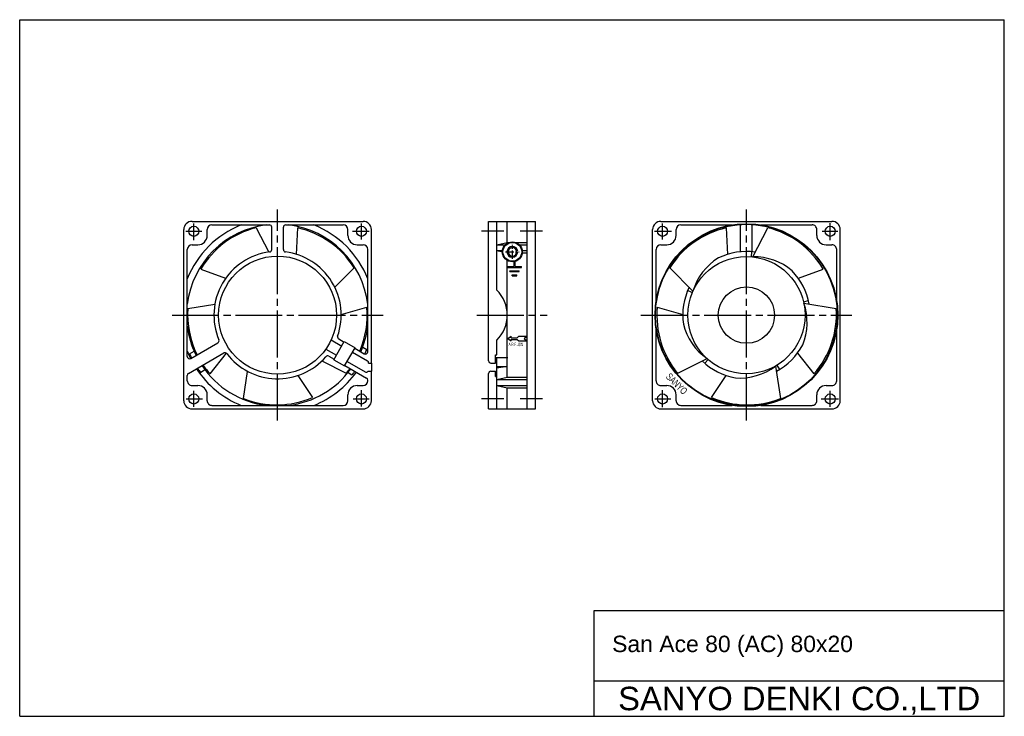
# Model space of a CAD drawing. Header units: millimetres. Extents: x 0 to 420, y 0 to 297.
import ezdxf
from ezdxf.enums import TextEntityAlignment as Align

# ---------------------------------------------------------------- set-up
doc = ezdxf.new("R2010")
doc.units = ezdxf.units.MM
for name, pattern in [('CENTER', [27, 20, -2, 3, -2]), ('HS', [0]), ('SHORT_LC', [7.499999, 4.687499, -0.9375, 0.9375, -0.9375])]:
    doc.linetypes.add(name, pattern=pattern)
doc.styles.add('AE', font='EMPTY', dxfattribs={"width": 0.765306, "bigfont": 'AEJAPAN'})
doc.styles.get("Standard").update_dxf_attribs({"font": 'arial.ttf'})

msp = doc.modelspace()

# ---------------------------------------------------------------- linework, layer by layer
at = {"color": 7, "linetype": 'HS'}
for p, q in [((0, 297), (420, 297)), ((0, 0), (0, 297)), ((420, 0), (420, 297)), ((245, 45), (420, 45)), ((245, 0), (245, 45)), ((245, 15), (420, 15)), ((0, 0), (420, 0))]:
    msp.add_line(p, q, dxfattribs=at)
at = {"color": 7, "linetype": 'CENTER'}
for p, q in [((110, 126), (110, 216)), ((310, 126), (310, 216)), ((74.25, 202.96), (74.25, 210.01)), ((145.75, 203.25), (145.75, 210.08)), ((274.25, 203.25), (274.25, 210.04)), ((345.75, 202.94), (345.75, 210.27)), ((70.92, 206.75), (77.75, 206.75)), ((141.96, 206.75), (149.01, 206.75)), ((270.73, 206.75), (278.06, 206.75)), ((342.25, 206.75), (349.04, 206.75)), ((65, 171), (155, 171)), ((195, 171), (225, 171)), ((265, 171), (355, 171)), ((74.25, 131.92), (74.25, 138.75)), ((145.75, 131.99), (145.75, 139.04)), ((274.25, 131.73), (274.25, 139.06)), ((345.75, 131.96), (345.75, 138.75)), ((70.99, 135.25), (78.04, 135.25)), ((142.25, 135.25), (149.08, 135.25)), ((270.96, 135.25), (277.75, 135.25)), ((341.94, 135.25), (349.27, 135.25))]:
    msp.add_line(p, q, dxfattribs=at)
at = {"color": 7}
for p, q in [((73.5, 211), (146.5, 211)), ((200, 151.55), (200, 211)), ((200, 211), (220, 211)), ((203.5, 181.69), (203.5, 211)), ((208, 202), (208, 211)), ((216.5, 131), (216.5, 211)), ((220, 131), (220, 211)), ((273.5, 211), (346.5, 211)), ((70, 134.5), (70, 207.5)), ((80, 205), (80, 207.5)), ((82, 209.5), (106.5, 209.5)), ((100.83, 208.27), (106.23, 197.89)), ((107.5, 198.93), (107.5, 208.5)), ((112.5, 198.93), (112.5, 208.5)), ((113.5, 209.5), (138, 209.5)), ((118.08, 196.92), (118.58, 208.19)), ((140, 205), (140, 207.5)), ((150, 150.55), (150, 207.5)), ((270, 134.5), (270, 207.5)), ((280, 205), (280, 207.5)), ((282, 209.5), (303.89, 209.5)), ((301.42, 208.19), (301.92, 196.92)), ((307.5, 198.03), (307.5, 209.7)), ((312.5, 198.03), (312.5, 209.7)), ((312.71, 195.85), (319.17, 208.27)), ((316.11, 209.5), (338, 209.5)), ((340, 205), (340, 207.5)), ((350, 134.5), (350, 207.5)), ((203.5, 201), (208, 202)), ((208, 202), (208.71, 202)), ((211.59, 202), (216.5, 202)), ((71.5, 153.39), (71.5, 199)), ((73.5, 201), (76, 201)), ((144, 201), (146.5, 201)), ((148.5, 155.41), (148.5, 199)), ((203.5, 201), (207.14, 201)), ((203.5, 198.5), (205.93, 198.5)), ((203.5, 198.5), (205.9, 197.99)), ((213.16, 201), (216.5, 201)), ((214.37, 198.5), (216.5, 198.5)), ((214.37, 197.5), (216.5, 197.5)), ((271.5, 177.11), (271.5, 199)), ((273.5, 201), (276, 201)), ((312.1, 195.91), (312.28, 198.05)), ((344, 201), (346.5, 201)), ((348.5, 177.11), (348.5, 199)), ((208, 144.5), (208, 194.33)), ((210.92, 191.75), (210.92, 193.75)), ((210.92, 193.75), (211.32, 193.75)), ((211.32, 191.75), (211.32, 193.75)), ((77.28, 190.65), (87.85, 186.7)), ((134.41, 182.89), (142.61, 191.24)), ((208.12, 191.75), (210.92, 191.75)), ((208.12, 191.35), (208.12, 191.75)), ((208.12, 191.35), (214.12, 191.35)), ((209.12, 189.95), (213.12, 189.95)), ((209.12, 189.55), (209.12, 189.95)), ((209.12, 189.55), (213.12, 189.55)), ((211.32, 191.75), (214.12, 191.75)), ((213.12, 189.55), (213.12, 189.95)), ((214.12, 191.35), (214.12, 191.75)), ((277.39, 191.24), (287.2, 181.25)), ((332.15, 186.7), (342.72, 190.65)), ((210.12, 188.15), (212.12, 188.15)), ((210.12, 187.75), (210.12, 188.15)), ((210.12, 187.75), (212.12, 187.75)), ((212.12, 187.75), (212.12, 188.15)), ((284.97, 181.52), (286.95, 180.69)), ((334.34, 176.71), (336.43, 177.2)), ((71.72, 173.79), (83.26, 175.73)), ((137.15, 171.32), (148.02, 174.33)), ((271.98, 174.33), (282.85, 171.32)), ((334.47, 176.11), (348.28, 173.79)), ((271.5, 143), (271.5, 164.89)), ((348.5, 143), (348.5, 164.89)), ((132.84, 160.41), (137.37, 157.8)), ((134.02, 152), (138.47, 159.7)), ((136.08, 160.85), (138.37, 159.53)), ((138.47, 159.7), (143.06, 157.05)), ((203.5, 154.03), (203.5, 160.31)), ((208.28, 160.98), (209.63, 162)), ((208.28, 160.98), (209.63, 159.97)), ((209.63, 161.32), (209.63, 162)), ((209.63, 161.32), (212.2, 161.32)), ((209.63, 160.65), (212.2, 160.65)), ((209.63, 159.97), (209.63, 160.65)), ((212.2, 161.32), (212.88, 162)), ((212.2, 160.65), (212.88, 159.97)), ((212.88, 162), (216.28, 162)), ((212.88, 159.97), (216.28, 159.97)), ((215.26, 160.98), (216.28, 162)), ((215.26, 160.98), (216.28, 159.97)), ((72.47, 154.53), (74.4, 155.6)), ((73, 152.52), (84.56, 159.2)), ((130.59, 156.51), (135.12, 153.9)), ((138.61, 149.35), (143.06, 157.05)), ((142.96, 156.88), (147, 154.55)), ((146.31, 157.36), (148.06, 156.35)), ((72, 146.17), (87.06, 154.87)), ((81.2, 145.96), (88.23, 154.78)), ((128.85, 151.46), (139.33, 146.24)), ((131.83, 153.49), (134.12, 152.17)), ((134.02, 152), (138.61, 149.35)), ((139.71, 151.25), (147.35, 146.84)), ((141.96, 155.15), (148.35, 151.46)), ((203, 153), (208.19, 153)), ((203.5, 131.01), (203.5, 153)), ((275.06, 153.71), (275.64, 154.05)), ((280.67, 146.24), (293.2, 152.48)), ((292.26, 150.45), (293.66, 152.08)), ((331.77, 154.78), (338.8, 145.96)), ((344.29, 154.09), (344.77, 153.81)), ((77.11, 146.55), (78.91, 147.81)), ((95.51, 135.45), (97.24, 147.03)), ((138.71, 149.52), (148, 144.15)), ((148.61, 147.05), (150, 147.05)), ((148.85, 150.55), (148.85, 150.59)), ((148.85, 150.55), (150, 150.55)), ((150, 134.5), (150, 147.05)), ((201, 147.05), (203, 147.05)), ((277.56, 149.38), (278.1, 149.7)), ((322.42, 149.3), (324.49, 135.45)), ((322.95, 149.61), (324.06, 147.77)), ((341.76, 149.78), (342.27, 149.48)), ((71.5, 143), (71.5, 145.31)), ((118.7, 145.28), (124.92, 135.87)), ((140.08, 146.52), (141.67, 145.6)), ((148.5, 143), (148.5, 143.29)), ((200, 131), (200, 146.05)), ((200, 144.29), (200, 146.05)), ((203.5, 143.5), (208, 144.5)), ((203.5, 143.5), (216.5, 143.5)), ((208, 144.5), (216.5, 144.5)), ((295.08, 135.87), (301.3, 145.28)), ((73.5, 141), (76, 141)), ((144, 141), (146.5, 141)), ((203.5, 141), (216.5, 141)), ((203.5, 141), (208, 140)), ((208, 140), (216.5, 140)), ((208, 131), (208, 140)), ((273.5, 141), (276, 141)), ((344, 141), (346.5, 141)), ((80, 134.5), (80, 137)), ((140, 134.5), (140, 137)), ((280, 134.5), (280, 137)), ((340, 134.5), (340, 137)), ((73.5, 131), (146.5, 131)), ((82, 132.5), (138, 132.5)), ((200, 131), (220, 131)), ((273.5, 131), (346.5, 131)), ((282, 132.5), (303.89, 132.5)), ((316.11, 132.5), (338, 132.5))]:
    msp.add_line(p, q, dxfattribs=at)
at = {"linetype": 'CENTER'}
for p, q in [((206.5, 206.75), (197, 206.75)), ((223, 206.75), (213.5, 206.75)), ((206.5, 135.25), (197, 135.25)), ((223, 135.25), (213.5, 135.25))]:
    msp.add_line(p, q, dxfattribs=at)
at = {"color": 7, "linetype": 'SHORT_LC', "ltscale": 0.75}
for p, q in [((207.23, 198), (213.12, 198)), ((210.15, 195.06), (210.15, 200.93))]:
    msp.add_line(p, q, dxfattribs=at)
for p, q in [((203, 150.55), (203, 154.03)), ((203, 154.03), (203.5, 154.03)), ((150, 150.55), (150, 147.05)), ((201, 150.55), (203, 150.55)), ((203, 144.77), (203, 147.05)), ((203.5, 149.13), (208, 149.13)), ((208, 149.13), (203.5, 148.43)), ((203, 144.77), (203.5, 144.77))]:
    msp.add_line(p, q)
at = {"color": 7}
for centre, radius in [((74.25, 206.75), 2.15), ((145.75, 206.75), 2.15), ((310, 171), 38.98), ((310, 171), 38.78), ((274.25, 206.75), 2.15), ((345.75, 206.75), 2.15), ((210.15, 198), 4.25), ((210.15, 198), 4), ((110, 171), 25.17), ((310, 171), 25), ((310, 171), 12), ((74.25, 135.25), 2.15), ((145.75, 135.25), 2.15), ((274.25, 135.25), 2.15), ((345.75, 135.25), 2.15)]:
    msp.add_circle(centre, radius, dxfattribs=at)
for centre, radius, start, end in [((73.5, 207.5), 3.5, 90, 180), ((146.5, 207.5), 3.5, 0, 90), ((273.5, 207.5), 3.5, 90, 180), ((346.5, 207.5), 3.5, 0, 90), ((110, 171), 41.5, 111.9192, 158.0802), ((110, 171), 38.78, 96.9502, 173.0481), ((110.23, 171.17), 38.28, 104.2259, 149.4054), ((82, 207.5), 2, 90, 179.9999), ((106.5, 208.5), 1, 0, 90), ((113.5, 208.5), 1, 90, 179.9999), ((110, 171), 38.78, 6.9501, 83.0498), ((110.23, 170.83), 38.28, 32.2258, 77.4054), ((110, 171), 41.5, 21.9192, 68.0807), ((138, 207.5), 2, 0, 90), ((309.77, 170.83), 38.28, 102.5945, 147.7741), ((282, 207.5), 2, 90, 180), ((309.77, 171.17), 38.28, 30.5945, 75.7741), ((338, 207.5), 2, 359.9998, 90), ((76, 205), 4, 270, 0), ((144, 205), 4, 180, 269.9998), ((276, 205), 4, 270, 0), ((344, 205), 4, 180, 269.9998), ((73.5, 199), 2, 90, 179.9999), ((110, 171), 27.15, 97.1423, 202.8576), ((106.5, 198.93), 1, 277.1418, 0), ((113.5, 198.93), 1, 179.9999, 262.8579), ((110, 171), 27.15, 340.7485, 82.8577), ((146.5, 199), 2, 0, 90), ((210.15, 198), 2.3, 1.8, 359.9998), ((210.15, 198), 1.8, 4, 359.9998), ((273.5, 199), 2, 90, 180), ((310, 171), 27.15, 82.0261, 116.1016), ((346.5, 199), 2, 359.9998, 90), ((311.15, 174.09), 25, 121.587, 163.3352), ((313.29, 170.86), 25, 49.5869, 91.3352), ((310, 171), 27.15, 10.0259, 44.1016), ((310, 171), 27.15, 154.0262, 188.1016), ((109.91, 171.27), 38.28, 176.2258, 206.6752), ((109.91, 170.73), 38.28, 336.7966, 5.4055), ((310.09, 170.73), 38.28, 174.5945, 219.7743), ((310.88, 167.83), 25, 337.5869, 19.3352), ((310.09, 171.27), 38.28, 318.5942, 3.7741), ((110, 171), 38.78, 186.9518, 206.3042), ((110, 171), 38.78, 336.2908, 353.0498), ((307.42, 173.05), 25, 193.587, 235.3352), ((84.06, 160.07), 1, 299.9998, 22.8579), ((84.06, 160.07), 1, 299.9998, 22.8579), ((136.58, 161.72), 1, 160.7486, 240), ((110, 171), 41.5, 201.9197, 206.5464), ((147.5, 155.41), 1, 240.0001, 0), ((110, 171), 40.78, 336.2588, 338.9419), ((310, 171), 27.15, 298.0259, 332.1016), ((72.5, 153.39), 1, 179.9999, 299.9998), ((110, 171), 40.98, 203.696, 206.323), ((87.56, 154), 1, 37.1421, 119.9999), ((110, 171), 27.15, 217.1423, 319.2512), ((131.33, 152.63), 1, 59.9996, 139.2515), ((147.85, 150.59), 1, 357.6694, 60), ((201, 151.55), 1, 179.9999, 270), ((310, 171), 27.15, 226.0262, 260.1016), ((110, 171), 41.5, 213.4536, 248.0807), ((110, 171), 40.98, 213.677, 216.6226), ((110, 171), 38.78, 213.6957, 263.0498), ((109.91, 171.27), 38.28, 214.1649, 221.4055), ((110, 171), 38.78, 276.9499, 323.7087), ((109.91, 170.73), 38.28, 320.2258, 324.0469), ((147.85, 147.7), 1, 239.9998, 319.1621), ((307.26, 169.18), 25, 265.5869, 307.3352), ((72.5, 145.31), 1, 119.9999, 179.9999), ((73.5, 143), 2, 179.9999, 270), ((110, 171), 41.5, 291.9192, 324.1218), ((110, 171), 40.78, 321.311, 323.7407), ((146.5, 143), 2, 270, 0), ((147.5, 143.29), 1, 0, 60), ((273.5, 143), 2, 179.9999, 270), ((346.5, 143), 2, 269.9998, 0), ((76, 137), 4, 0, 90), ((144, 137), 4, 90, 179.9999), ((276, 137), 4, 0, 90), ((344, 137), 4, 90, 179.9999), ((73.5, 134.5), 3.5, 180, 270), ((82, 134.5), 2, 179.9999, 270), ((109.71, 171), 38.28, 248.2259, 293.4053), ((138, 134.5), 2, 270, 0), ((146.5, 134.5), 3.5, 270, 0), ((273.5, 134.5), 3.5, 180, 270), ((282, 134.5), 2, 179.9999, 270), ((310.29, 171), 38.28, 246.5945, 291.7739), ((338, 134.5), 2, 269.9998, 0), ((346.5, 134.5), 3.5, 270, 0)]:
    msp.add_arc(centre, radius, start, end, dxfattribs=at)
for centre, radius, start, end in [((193.06, 171), 14.94, 314.3358, 45.6642), ((201, 146.05), 1, 90, 180)]:
    msp.add_arc(centre, radius, start, end)

# ---------------------------------------------------------------- texts
at = {"color": 7, "style": 'AE', "width": 0.510204}
msp.add_text('AIR FLOW', height=1.5, dxfattribs=at).set_placement((208.55, 157.77))
at = {"color": 7, "style": 'AE', "width": 0.612245}
msp.add_text('SANYO', height=3, rotation=315, dxfattribs=at).set_placement((275.41, 144.47))
at = {"color": 7}
msp.add_text(' San Ace 80 (AC) 80x20', height=7, dxfattribs=at).set_placement((250, 27.29))
at = {"color": 7, "linetype": 'Continuous'}
msp.add_text('SANYO DENKI CO.,LTD', height=10, dxfattribs=at).set_placement((332.5, 7.5), align=Align.MIDDLE_CENTER)

doc.saveas('drawing.dxf')
